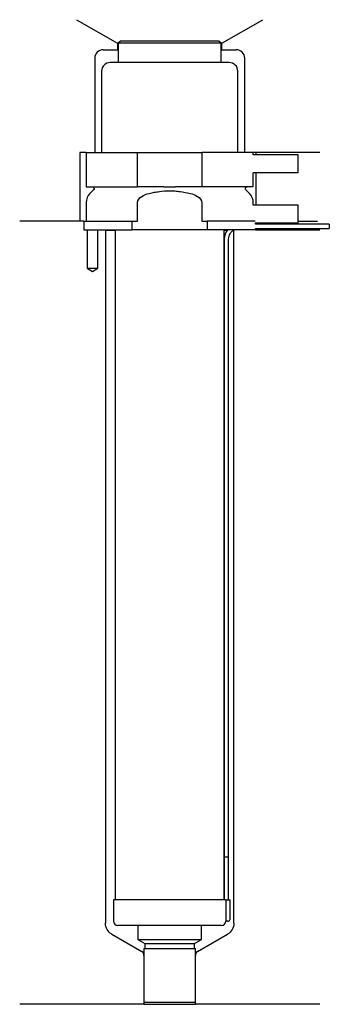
# Model space of a CAD drawing. Header units: inches. Extents: x 29 to 101, y 110 to 340.
import ezdxf

# ---------------------------------------------------------------- set-up
doc = ezdxf.new("R2010")
doc.units = ezdxf.units.IN
for name, color, linetype in [('201', 7, 'Continuous'), ('30', 7, 'Continuous'), ('32', 7, 'Continuous')]:
    doc.layers.add(name, color=color, linetype=linetype)

msp = doc.modelspace()

# ---------------------------------------------------------------- linework, layer by layer
at = {"layer": '201', "color": 113}
for p, q in [((42.52, 339.61), (52.05, 334.11)), ((76.45, 334.11), (85.98, 339.61)), ((52.25, 334.11), (52.05, 334.11)), ((52.05, 334.11), (52.05, 332.61)), ((76.45, 334.11), (76.25, 334.11)), ((76.45, 332.61), (76.45, 334.11)), ((48.75, 332.61), (52.05, 332.61)), ((52.05, 332.61), (52.25, 332.61)), ((76.25, 332.61), (76.45, 332.61)), ((76.45, 332.61), (79.75, 332.61)), ((46.75, 330.61), (46.75, 308.61)), ((81.75, 308.61), (81.75, 330.61)), ((44.75, 308.61), (43.25, 308.61)), ((43.25, 308.61), (43.25, 292.61)), ((99.25, 308.61), (83.75, 308.61)), ((84.37, 308.61), (84.37, 308.11)), ((84.37, 303.91), (84.37, 296.31)), ((44.25, 292.61), (29.25, 292.61)), ((43.25, 292.61), (29.25, 292.61)), ((44.25, 292.61), (44.25, 290.61)), ((94.25, 292.61), (98.73, 292.61)), ((94.25, 292.61), (98.73, 292.61)), ((45, 290.61), (45, 281.61)), ((47.5, 281.61), (47.5, 290.61)), ((49.15, 290.61), (49.25, 290.51)), ((49.25, 290.51), (51.55, 290.51)), ((49.25, 290.51), (49.25, 128.86)), ((76.95, 290.51), (77.7, 290.51)), ((79.14, 290.51), (79.25, 290.51)), ((79.25, 290.51), (79.35, 290.61)), ((79.25, 128.86), (79.25, 290.51)), ((84.25, 290.61), (99.25, 290.61)), ((45, 281.61), (46.25, 280.88)), ((46.25, 280.88), (47.5, 281.61)), ((50.75, 126.26), (57.74, 122.22)), ((70.75, 122.22), (77.75, 126.26)), ((58.24, 121.35), (58.24, 109.93)), ((70.25, 109.93), (70.25, 121.35)), ((58.24, 109.93), (29.25, 109.93)), ((58.24, 109.93), (70.25, 109.93)), ((99.25, 109.93), (70.25, 109.93))]:
    msp.add_line(p, q, dxfattribs=at)
for centre, radius, start, end in [((48.75, 330.61), 2, 90, 180), ((79.75, 330.61), 2, 0, 90), ((57.24, 121.35), 1, 0, 60), ((71.25, 121.35), 1, 120, 180)]:
    msp.add_arc(centre, radius, start, end, dxfattribs=at)
at = {"layer": '201', "color": 113, "extrusion": (0, 0, -1)}
for centre, start, end in [((-52.25, 128.86), 300, 360), ((-76.25, 128.86), 180, 240)]:
    msp.add_arc(centre, 3, start, end, dxfattribs=at)
at = {"layer": '30', "color": 113}
for p, q in [((52.75, 334.61), (52.25, 334.11)), ((52.25, 334.11), (52.25, 329.61)), ((76.25, 334.11), (52.25, 334.11)), ((75.75, 334.61), (52.75, 334.61)), ((76.25, 334.11), (75.75, 334.61)), ((76.25, 329.61), (76.25, 334.11)), ((78.15, 329.61), (50.35, 329.61)), ((48.35, 327.61), (48.35, 308.61)), ((80.15, 308.61), (80.15, 327.61)), ((44.75, 308.61), (44.75, 300.61)), ((44.75, 308.61), (56.75, 308.61)), ((56.75, 308.61), (71.75, 308.61)), ((56.75, 300.61), (56.75, 308.61)), ((71.75, 308.61), (71.75, 300.61)), ((83.75, 308.61), (71.75, 308.61)), ((83.75, 308.11), (83.75, 308.61)), ((83.75, 300.61), (83.75, 303.91)), ((44.75, 300.61), (56.75, 300.61)), ((46.48, 299.92), (45.63, 299.07)), ((62.91, 300.61), (56.75, 300.61)), ((71.75, 300.61), (65.59, 300.61)), ((83.75, 300.61), (71.75, 300.61)), ((82.87, 299.07), (82.02, 299.92)), ((44.75, 296.95), (44.75, 292.61)), ((56.75, 292.61), (56.75, 296.95)), ((71.75, 296.95), (71.75, 292.61)), ((83.75, 296.31), (83.75, 296.95)), ((44.25, 292.61), (55.53, 292.61)), ((44.25, 292.61), (44.25, 290.61)), ((55.53, 292.61), (56.75, 292.61)), ((55.53, 290.61), (55.53, 292.61)), ((71.75, 292.61), (72.97, 292.61)), ((84.21, 292.61), (72.97, 292.61)), ((72.97, 292.61), (72.97, 290.61)), ((84.25, 291.91), (84.25, 292.11)), ((101.5, 291.91), (84.25, 291.91)), ((101.5, 291.91), (101.5, 290.91)), ((44.25, 290.61), (55.53, 290.61)), ((45, 290.61), (45, 281.61)), ((47.5, 281.61), (47.5, 290.61)), ((51.55, 290.61), (51.55, 134.31)), ((72.97, 290.61), (55.53, 290.61)), ((84.25, 290.61), (72.97, 290.61)), ((76.95, 134.31), (76.95, 290.61)), ((84.25, 290.91), (101.5, 290.91)), ((84.25, 290.61), (84.25, 290.91)), ((77, 288.41), (77, 144.31)), ((78, 144.31), (78, 288.41)), ((45, 281.61), (47.5, 281.61)), ((77, 144.31), (78, 144.31)), ((77, 144.31), (78, 144.31)), ((77, 144.31), (77, 134.31)), ((78, 134.31), (78, 144.31)), ((51.15, 134.31), (51.15, 129.31)), ((77.32, 134.31), (51.15, 134.31)), ((77.32, 134.31), (78.35, 134.31)), ((77.32, 134.31), (77.32, 129.81)), ((78.35, 129.81), (78.35, 134.31)), ((77.85, 129.31), (77.35, 129.31)), ((76.35, 128.31), (52.15, 128.31)), ((56.85, 128.31), (56.85, 125.03)), ((71.65, 125.03), (71.65, 128.31)), ((56.85, 125.03), (58.44, 124.11)), ((56.85, 125.03), (71.65, 125.03)), ((58.44, 124.11), (58.44, 122.91)), ((58.44, 124.11), (70.05, 124.11)), ((70.05, 124.11), (71.65, 125.03)), ((70.05, 122.91), (70.05, 124.11)), ((58.24, 122.91), (58.24, 110.41)), ((58.24, 122.91), (70.25, 122.91)), ((70.25, 110.41), (70.25, 122.91)), ((58.24, 110.41), (70.25, 110.41))]:
    msp.add_line(p, q, dxfattribs=at)
for centre, radius, start, end in [((50.35, 327.61), 2, 90, 180), ((78.15, 327.61), 2, 0, 90), ((47.75, 296.95), 3, 135, 180), ((80.75, 296.95), 3, 0, 45), ((80.5, 288.41), 3.5, 141.0539, 180), ((52.15, 129.31), 1, 180, 270), ((76.35, 129.31), 1, -90, 0), ((77.85, 129.81), 0.5, -90, 0)]:
    msp.add_arc(centre, radius, start, end, dxfattribs=at)
at = {"layer": '30', "color": 113, "extrusion": (0, 0, -1)}
for centre, radius, start, end in [((-46.2, 300.21), 0.4, 90, 225), ((-82.3, 300.21), 0.4, -45, 90), ((-80.5, 288.41), 2.5, 0, 61.6416)]:
    msp.add_arc(centre, radius, start, end, dxfattribs=at)
at = {"layer": '30', "color": 113}
for points, knots in [([(56.75, 296.95), (56.75, 297.56), (57.25, 298.07), (58.3, 298.72), (58.88, 298.92), (59.48, 299.07)], [0, 0, 0, 0, 0.5, 0.5, 1, 1, 1, 1]), ([(59.48, 299.07), (59.67, 299.12), (59.87, 299.17), (60.27, 299.26), (60.46, 299.3), (61.06, 299.41), (61.45, 299.48), (62.64, 299.64), (63.44, 299.69), (64.45, 299.69), (64.65, 299.69), (65.06, 299.67), (65.26, 299.66), (65.86, 299.62), (66.26, 299.58), (67.46, 299.42), (68.24, 299.27), (69.02, 299.07)], [0, 0, 0, 0, 0.0625, 0.0625, 0.125, 0.125, 0.25, 0.25, 0.5, 0.5, 0.5625, 0.5625, 0.625, 0.625, 0.75, 0.75, 1, 1, 1, 1]), ([(62.91, 300.61), (63.35, 300.61), (63.8, 300.6), (64.36, 300.6), (64.47, 300.6), (64.69, 300.6), (64.81, 300.6), (65.14, 300.61), (65.37, 300.61), (65.59, 300.61)], [0, 0, 0, 0, 0.5, 0.5, 0.625, 0.625, 0.75, 0.75, 1, 1, 1, 1]), ([(69.02, 299.07), (69.62, 298.92), (70.2, 298.72), (71.25, 298.07), (71.75, 297.56), (71.75, 296.95)], [0, 0, 0, 0, 0.5, 0.5, 1, 1, 1, 1]), ([(77.32, 129.81), (77.32, 129.75), (77.32, 129.69), (77.33, 129.59), (77.33, 129.54), (77.33, 129.45), (77.33, 129.42), (77.34, 129.36), (77.34, 129.33), (77.34, 129.32), (77.34, 129.31), (77.34, 129.31)], [0, 0, 0, 0, 0.208202, 0.208202, 0.416635, 0.416635, 0.625338, 0.625338, 0.835614, 0.835614, 1, 1, 1, 1])]:
    msp.add_open_spline(points, degree=3, knots=knots, dxfattribs=at)
at = {"layer": '32', "color": 113}
for p, q in [((94.25, 308.11), (83.71, 308.11)), ((94.25, 303.91), (94.25, 308.11)), ((94.25, 303.91), (83.71, 303.91)), ((94.25, 296.31), (83.71, 296.31)), ((94.25, 292.11), (94.25, 296.31)), ((94.25, 292.11), (84.21, 292.11))]:
    msp.add_line(p, q, dxfattribs=at)

doc.saveas('drawing.dxf')
